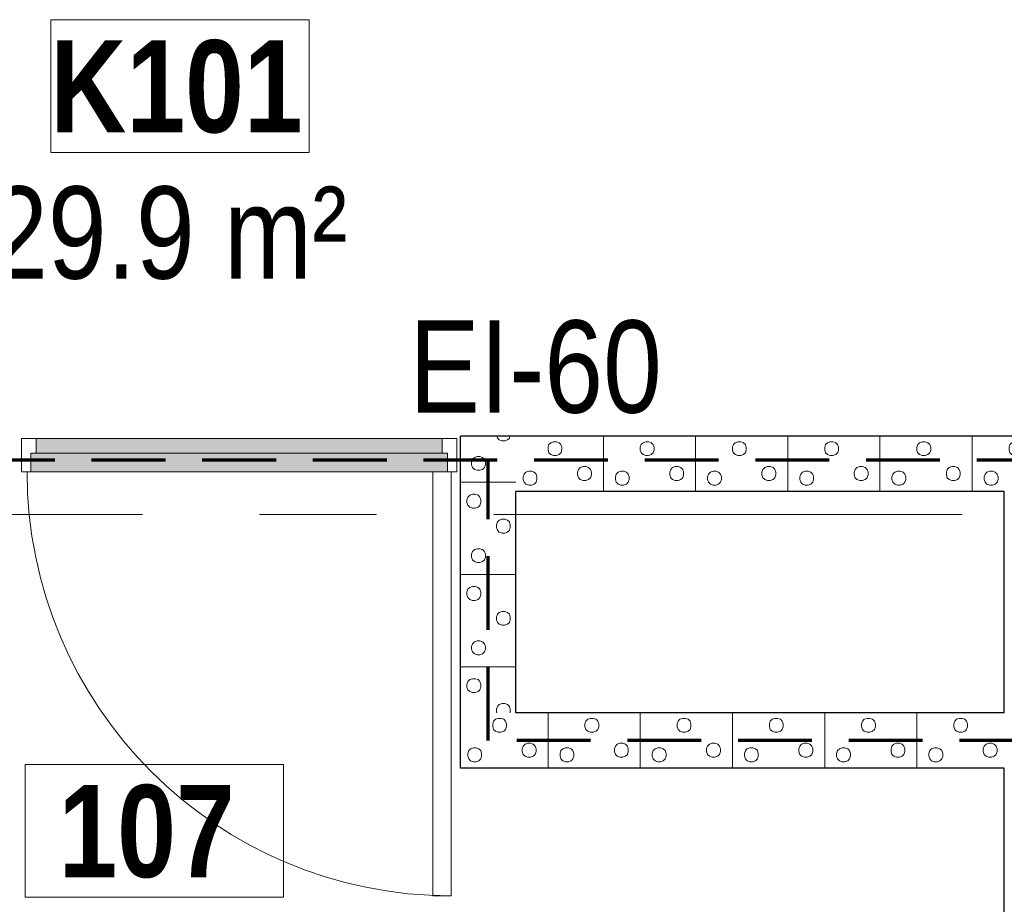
# Model space of a CAD drawing. Header units: millimetres. Extents: x -2180 to 91692, y -6418 to 21859.
# Tile 77 of 256: x 15192 to 17862, y 9343 to 11742. Entities that reach past the tile are written whole.
import ezdxf

# ---------------------------------------------------------------- set-up
doc = ezdxf.new("R2010")
doc.units = ezdxf.units.MM
doc.linetypes.add('EST_Dash_2_1_', pattern=[300, 200, -100])
doc.linetypes.add('Grid Line 1_2_', pattern=[2222.5, 1270, -317.5, 317.5, -317.5])
for name, color, linetype, lineweight in [('Cut Pattern-3', 7, 'Continuous', 9), ('Doors', 7, 'Continuous', 9), ('Doors-2', 7, 'Continuous', 18), ('Grids-1', 7, 'Grid Line 1_2_', 9), ('Plan Swing', 7, 'Continuous', 9), ('Room Tags', 7, 'Continuous', 9), ('Walls-1', 7, 'Continuous', 25)]:
    doc.layers.add(name, color=color, linetype=linetype, lineweight=lineweight)
for name, color, linetype, lineweight, true_color in [('Doors-1', 7, 'Continuous', 9, 0x7b918a), ('SMA_Tuletõkkesektsioon', 1, 'EST_Dash_2_1_', 70, 0xff0000), ('Text Notes-1', 1, 'Continuous', 9, 0xff0000)]:
    doc.layers.add(name, color=color, linetype=linetype, lineweight=lineweight, true_color=true_color)
doc.styles.add('Swis721 Cn BT', font='swissc.ttf', dxfattribs={"height": 250})
doc.styles.add('Swis721 Cn BT_B', font='swisscb.ttf', dxfattribs={"height": 250})
doc.styles.add('Swis721 Cn BT_I', font='swissci.ttf', dxfattribs={"height": 250})

# ---------------------------------------------------------------- blocks, each defined once
blk = doc.blocks.new('SMA_D01_ 1-poolne - SU-P-08 - 1200x2100 EI 1 korrus-2306190-1 Korruse  plaan')
at = {"layer": 'Doors-1'}
for points in [[(-550, 12), (550, 12), (550, 52), (-550, 52), (-550, 14.3)], [(550, -38), (565, -38), (565, 12), (-565, 12), (-565, -38), (525, -38)]]:
    blk.add_hatch(color=256, dxfattribs=at).paths.add_polyline_path(points, flags=0)
at = {"layer": 'Doors'}
for p, q in [((-550, 52), (550, 52)), ((550, 12), (-550, 12)), ((-565, -38), (525, -38))]:
    blk.add_line(p, q, dxfattribs=at)
at = {"layer": 'Doors-2'}
for p, q in [((-590, -38), (-590, 52)), ((-590, 52), (-550, 52)), ((-550, 52), (-550, 12)), ((550, 12), (550, 52)), ((550, 52), (590, 52)), ((590, 52), (590, -38)), ((-565, 12), (-565, -38)), ((-550, 12), (-565, 12)), ((565, 12), (550, 12)), ((565, -38), (565, 12)), ((-565, -38), (-590, -38)), ((525, -38), (575, -38)), ((525, -1188), (525, -38)), ((575, -38), (575, -1188)), ((590, -38), (575, -38)), ((575, -1188), (525, -1188))]:
    blk.add_line(p, q, dxfattribs=at)
at = {"layer": 'Plan Swing'}
blk.add_arc((575, -38), 1150, 180, 270, dxfattribs=at)
blk = doc.blocks.new('1_0 Room Tag - 2_5mm Nr - m²-411648-1 Korruse  plaan')
at = {"layer": 'Room Tags'}
for p, q in [((3.5, 3.78), (-3.5, 3.78)), ((-3.5, 3.78), (-3.5, 0.18)), ((3.5, 3.78), (3.5, 0.18)), ((3.5, 0.18), (-3.5, 0.18))]:
    blk.add_line(p, q, dxfattribs=at)

msp = doc.modelspace()

# ---------------------------------------------------------------- hatches: boundary and pattern name
at = {"layer": 'Cut Pattern-3'}
h = msp.add_hatch(dxfattribs=at)
h.set_pattern_fill('FP_8', color=256, angle=-135, style=0, pattern_type=2)
h.set_pattern_definition([(315, (16514.58, 10134.6), (250, -3e-12), [7.07, -346.48]), (225, (16519.58, 10107.1), (250, -3e-12), [7.07, -346.48]), (360, (16499.58, 10137.1), (3e-12, 250), [7.5, -242.5]), (341.565, (16507.08, 10137.11), (250, -0.0002), [7.906, -782.664]), (198.435, (16514.58, 10102.11), (250, 0.0002), [7.906, -782.664]), (180, (16507.08, 10099.6), (-3e-12, -250), [7.5, -242.5]), (161.565, (16499.576, 10099.61), (250, -0.0002), [7.906, -782.664]), (135, (16492.08, 10102.1), (250, -3e-12), [7.07, -346.48]), (71.565, (16484.576, 10122.106), (250.001, 1000), [7.906, -782.664]), (45, (16487.08, 10129.6), (250, -3e-12), [7.07, -346.48]), (18.435, (16492.08, 10134.61), (250, 0.0002), [7.906, -782.664]), (90, (16484.58, 10114.6), (-250, 3e-12), [7.5, -242.5]), (108.435, (16487.08, 10107.11), (-250.001, 1000), [7.906, -782.664]), (270, (16442.08, 10189.6), (250, -3e-12), [7.5, -242.5]), (360, (16419.58, 10204.6), (3e-12, 250), [7.5, -242.5]), (341.565, (16427.08, 10204.606), (250, -0.0002), [7.906, -782.664]), (315, (16434.58, 10202.1), (250, -3e-12), [7.07, -346.48]), (225, (16439.58, 10174.6), (250, -3e-12), [7.07, -346.48]), (198.435, (16434.58, 10169.61), (250, 0.0002), [7.906, -782.664]), (180, (16427.08, 10167.1), (-3e-12, -250), [7.5, -242.5]), (161.565, (16419.576, 10167.106), (250, -0.0002), [7.906, -782.664]), (135, (16412.08, 10169.6), (250, -3e-12), [7.07, -346.48]), (71.565, (16404.58, 10189.61), (250.001, 1000), [7.906, -782.664]), (45, (16407.08, 10197.1), (250, -3e-12), [7.07, -346.48]), (18.435, (16412.08, 10202.11), (250, 0.0002), [7.906, -782.664]), (90, (16404.58, 10182.1), (-250, 3e-12), [7.5, -242.5]), (108.435, (16407.08, 10174.61), (-250.001, 1000), [7.906, -782.664]), (288.435, (16439.58, 10197.11), (250, -499.999), [7.906, -782.664]), (251.565, (16442.08, 10182.11), (-250, -499.999), [7.906, -782.664]), (270, (16454.58, 10042.1), (250, -3e-12), [7.5, -242.5]), (360, (16432.08, 10057.1), (3e-12, 250), [7.5, -242.5]), (341.565, (16439.58, 10057.11), (250, -0.0002), [7.906, -782.664]), (315, (16447.08, 10054.6), (250, -3e-12), [7.07, -346.48]), (225, (16452.08, 10027.1), (250, -3e-12), [7.07, -346.48]), (198.435, (16447.076, 10022.106), (250, 0.0002), [7.906, -782.664]), (180, (16439.58, 10019.6), (-3e-12, -250), [7.5, -242.5]), (161.565, (16432.08, 10019.61), (250, -0.0002), [7.906, -782.664]), (135, (16424.58, 10022.1), (250, -3e-12), [7.07, -346.48]), (71.565, (16417.08, 10042.106), (250.001, 1000), [7.906, -782.664]), (45, (16419.58, 10049.6), (250, -3e-12), [7.07, -346.48]), (18.435, (16424.576, 10054.606), (250, 0.0002), [7.906, -782.664]), (90, (16417.08, 10034.6), (-250, 3e-12), [7.5, -242.5]), (108.435, (16419.576, 10027.106), (-250.001, 1000), [7.906, -782.664]), (288.435, (16452.076, 10049.606), (250.001, -500), [7.906, -782.664]), (251.565, (16454.576, 10034.61), (-250.001, -500), [7.906, -782.664]), (270, (16522.08, 10122.1), (250, -3e-12), [7.5, -242.5]), (288.435, (16519.576, 10129.606), (250.001, -500), [7.906, -782.664]), (251.565, (16522.08, 10114.606), (-250, -499.999), [7.906, -782.664]), (270, (16612.08, 10174.6), (250, -3e-12), [7.5, -242.5]), (360, (16589.58, 10189.6), (3e-12, 250), [7.5, -242.5]), (341.565, (16597.08, 10189.606), (250, -0.0002), [7.906, -782.664]), (315, (16604.58, 10187.1), (250, -3e-12), [7.07, -346.48]), (225, (16609.58, 10159.6), (250, -3e-12), [7.07, -346.48]), (198.435, (16604.58, 10154.606), (250, 0.0002), [7.906, -782.664]), (180, (16597.08, 10152.1), (-3e-12, -250), [7.5, -242.5]), (161.565, (16589.58, 10152.106), (250, -0.0002), [7.906, -782.664]), (135, (16582.08, 10154.6), (250, -3e-12), [7.07, -346.48]), (71.565, (16574.576, 10174.61), (250.001, 1000), [7.906, -782.664]), (45, (16577.08, 10182.1), (250, -3e-12), [7.07, -346.48]), (18.435, (16582.08, 10187.106), (250, 0.0002), [7.906, -782.664]), (90, (16574.58, 10167.1), (-250, 3e-12), [7.5, -242.5]), (108.435, (16577.08, 10159.606), (-250.001, 1000), [7.906, -782.664]), (288.435, (16609.58, 10182.106), (250, -499.999), [7.906, -782.664]), (251.565, (16612.076, 10167.106), (-250.001, -500), [7.906, -782.664]), (270, (16592.08, 10067.1), (250, -3e-12), [7.5, -242.5]), (360, (16569.58, 10082.1), (3e-12, 250), [7.5, -242.5]), (341.565, (16577.08, 10082.11), (250, -0.0002), [7.906, -782.664]), (315, (16584.58, 10079.6), (250, -3e-12), [7.07, -346.48]), (225, (16589.58, 10052.1), (250, -3e-12), [7.07, -346.48]), (198.435, (16584.576, 10047.11), (250, 0.0002), [7.906, -782.664]), (180, (16577.08, 10044.6), (-3e-12, -250), [7.5, -242.5]), (161.565, (16569.58, 10044.606), (250, -0.0002), [7.906, -782.664]), (135, (16562.08, 10047.1), (250, -3e-12), [7.07, -346.48]), (71.565, (16554.58, 10067.11), (250.001, 1000), [7.906, -782.664]), (45, (16557.08, 10074.6), (250, -3e-12), [7.07, -346.48]), (18.435, (16562.08, 10079.606), (250, 0.0002), [7.906, -782.664]), (90, (16554.58, 10059.6), (-250, 3e-12), [7.5, -242.5]), (108.435, (16557.076, 10052.11), (-250.001, 1000), [7.906, -782.664]), (288.435, (16589.576, 10074.61), (250, -499.999), [7.906, -782.664]), (251.565, (16592.08, 10059.606), (-250, -499.999), [7.906, -782.664]), (360, (16387.08, 10237.1), (3e-12, 250), [])])
h.paths.add_polyline_path([(16537.1, 10568.4), (16537.1, 10612.1), (16387.1, 10612.1), (16387.1, 10568.4)], flags=0)
h = msp.add_hatch(dxfattribs=at)
h.set_pattern_fill('FP_13', color=256, angle=-135, style=0, pattern_type=2)
h.set_pattern_definition([(45, (17376.9, 10589.6), (-1e-12, 250), [7.07, -346.48]), (315, (17404.4, 10594.6), (-1e-12, 250), [7.07, -346.48]), (90, (17374.4, 10574.6), (-250, -1e-12), [7.5, -242.5]), (71.565, (17374.394, 10582.11), (0.0002, 250), [7.906, -782.664]), (288.435, (17409.395, 10589.606), (-0.0002, 250), [7.906, -782.664]), (270, (17411.9, 10582.1), (250, 1e-12), [7.5, -242.5]), (251.565, (17411.894, 10574.606), (0.0002, 250), [7.906, -782.664]), (225, (17409.4, 10567.1), (-1e-12, 250), [7.07, -346.48]), (161.565, (17389.395, 10559.606), (-999.9996, 250.001), [7.906, -782.664]), (135, (17381.9, 10562.1), (-1e-12, 250), [7.07, -346.48]), (108.435, (17376.895, 10567.106), (-0.0002, 250), [7.906, -782.664]), (180, (17396.9, 10559.6), (1e-12, -250), [7.5, -242.5]), (198.435, (17404.394, 10562.11), (-999.9996, -250.001), [7.906, -782.664]), (3e-13, (17321.9, 10517.1), (-1e-12, 250), [7.5, -242.5]), (90, (17306.9, 10494.6), (-250, -1e-12), [7.5, -242.5]), (71.565, (17306.895, 10502.11), (0.0002, 250), [7.906, -782.664]), (45, (17309.4, 10509.6), (-1e-12, 250), [7.07, -346.48]), (315, (17336.9, 10514.6), (-1e-12, 250), [7.07, -346.48]), (288.435, (17341.894, 10509.61), (-0.0002, 250), [7.906, -782.664]), (270, (17344.4, 10502.1), (250, 1e-12), [7.5, -242.5]), (251.565, (17344.395, 10494.606), (0.0002, 250), [7.906, -782.664]), (225, (17341.9, 10487.1), (-1e-12, 250), [7.07, -346.48]), (161.565, (17321.894, 10479.61), (-999.9996, 250.001), [7.906, -782.664]), (135, (17314.4, 10482.1), (-1e-12, 250), [7.07, -346.48]), (108.435, (17309.394, 10487.11), (-0.0002, 250), [7.906, -782.664]), (180, (17329.4, 10479.6), (1e-12, -250), [7.5, -242.5]), (198.435, (17336.894, 10482.11), (-999.9996, -250.001), [7.906, -782.664]), (18.435, (17314.394, 10514.61), (499.999, 250), [7.906, -782.664]), (341.565, (17329.394, 10517.106), (500, -250.001), [7.906, -782.664]), (3e-13, (17469.4, 10529.6), (-1e-12, 250), [7.5, -242.5]), (90, (17454.4, 10507.1), (-250, -1e-12), [7.5, -242.5]), (71.565, (17454.394, 10514.61), (0.0002, 250), [7.906, -782.664]), (45, (17456.9, 10522.1), (-1e-12, 250), [7.07, -346.48]), (315, (17484.4, 10527.1), (-1e-12, 250), [7.07, -346.48]), (288.435, (17489.395, 10522.106), (-0.0002, 250), [7.906, -782.664]), (270, (17491.9, 10514.6), (250, 1e-12), [7.5, -242.5]), (251.565, (17491.894, 10507.11), (0.0002, 250), [7.906, -782.664]), (225, (17489.4, 10499.6), (-1e-12, 250), [7.07, -346.48]), (161.565, (17469.395, 10492.11), (-999.9996, 250.001), [7.906, -782.664]), (135, (17461.9, 10494.6), (-1e-12, 250), [7.07, -346.48]), (108.435, (17456.895, 10499.606), (-0.0002, 250), [7.906, -782.664]), (180, (17476.9, 10492.1), (1e-12, -250), [7.5, -242.5]), (198.435, (17484.395, 10494.606), (-999.9996, -250.001), [7.906, -782.664]), (18.435, (17461.894, 10527.106), (499.999, 250), [7.906, -782.664]), (341.565, (17476.894, 10529.606), (499.999, -250), [7.906, -782.664]), (3e-13, (17389.4, 10597.1), (-1e-12, 250), [7.5, -242.5]), (18.435, (17381.895, 10594.606), (499.999, 250), [7.906, -782.664]), (341.565, (17396.894, 10597.11), (500, -250.0006), [7.906, -782.664]), (3e-13, (17336.9, 10687.1), (-1e-12, 250), [7.5, -242.5]), (90, (17321.9, 10664.6), (-250, -1e-12), [7.5, -242.5]), (71.565, (17321.894, 10672.11), (0.0002, 250), [7.906, -782.664]), (45, (17324.4, 10679.6), (-1e-12, 250), [7.07, -346.48]), (315, (17351.9, 10684.6), (-1e-12, 250), [7.07, -346.48]), (288.435, (17356.895, 10679.61), (-0.0002, 250), [7.906, -782.664]), (270, (17359.4, 10672.1), (250, 1e-12), [7.5, -242.5]), (251.565, (17359.394, 10664.61), (0.0002, 250), [7.906, -782.664]), (225, (17356.9, 10657.1), (-1e-12, 250), [7.07, -346.48]), (161.565, (17336.894, 10649.606), (-999.9996, 250.001), [7.906, -782.664]), (135, (17329.4, 10652.1), (-1e-12, 250), [7.07, -346.48]), (108.435, (17324.395, 10657.11), (-0.0002, 250), [7.906, -782.664]), (180, (17344.4, 10649.6), (1e-12, -250), [7.5, -242.5]), (198.435, (17351.895, 10652.11), (-999.9996, -250.001), [7.906, -782.664]), (18.435, (17329.395, 10684.61), (499.999, 250), [7.906, -782.664]), (341.565, (17344.395, 10687.106), (499.999, -250), [7.906, -782.664]), (3e-13, (17444.4, 10667.1), (-1e-12, 250), [7.5, -242.5]), (90, (17429.4, 10644.6), (-250, -1e-12), [7.5, -242.5]), (71.565, (17429.394, 10652.105), (0.0002, 250), [7.906, -782.664]), (45, (17431.9, 10659.6), (-1e-12, 250), [7.07, -346.48]), (315, (17459.4, 10664.6), (-1e-12, 250), [7.07, -346.48]), (288.435, (17464.395, 10659.61), (-0.0002, 250), [7.906, -782.664]), (270, (17466.9, 10652.1), (250, 1e-12), [7.5, -242.5]), (251.565, (17466.894, 10644.61), (0.0002, 250), [7.906, -782.664]), (225, (17464.4, 10637.1), (-1e-12, 250), [7.07, -346.48]), (161.565, (17444.394, 10629.606), (-999.9996, 250.001), [7.906, -782.664]), (135, (17436.9, 10632.1), (-1e-12, 250), [7.07, -346.48]), (108.435, (17431.895, 10637.11), (-0.0002, 250), [7.906, -782.664]), (180, (17451.9, 10629.6), (1e-12, -250), [7.5, -242.5]), (198.435, (17459.395, 10632.11), (-999.9996, -250.001), [7.906, -782.664]), (18.435, (17436.895, 10664.61), (500, 250.0006), [7.906, -782.664]), (341.565, (17451.895, 10667.106), (500, -250.0006), [7.906, -782.664]), (90, (17274.4, 10462.1), (-250, -1e-12), [])])
h.paths.add_polyline_path([(16897.6, 10568.4), (18011.7, 10568.4), (18011.7, 10612.1), (16537.1, 10612.1), (16537.1, 10568.4)], flags=0)
h = msp.add_hatch(dxfattribs=at)
h.set_pattern_fill('FP_7', color=256, angle=-135, style=0, pattern_type=2)
h.set_pattern_definition([(315, (16514.58, 10134.6), (250, 3e-14), [7.07, -346.48]), (225, (16519.58, 10107.1), (250, 3e-14), [7.07, -346.48]), (0, (16499.58, 10137.1), (0, 250), [7.5, -242.5]), (341.565, (16507.08, 10137.11), (250, -0.0002), [7.906, -782.664]), (198.435, (16514.58, 10102.11), (250, 0.0002), [7.906, -782.664]), (180, (16507.08, 10099.6), (-4e-14, -250), [7.5, -242.5]), (161.565, (16499.576, 10099.61), (250, -0.0002), [7.906, -782.664]), (135, (16492.08, 10102.1), (250, -3e-14), [7.07, -346.48]), (71.565, (16484.576, 10122.106), (250.001, 1000), [7.906, -782.664]), (45, (16487.08, 10129.6), (250, -3e-14), [7.07, -346.48]), (18.435, (16492.08, 10134.61), (250, 0.0002), [7.906, -782.664]), (90, (16484.58, 10114.6), (-250, 1e-14), [7.5, -242.5]), (108.435, (16487.08, 10107.11), (-250.001, 1000), [7.906, -782.664]), (270, (16442.08, 10189.6), (250, 1e-14), [7.5, -242.5]), (0, (16419.58, 10204.6), (0, 250), [7.5, -242.5]), (341.565, (16427.08, 10204.606), (250, -0.0002), [7.906, -782.664]), (315, (16434.58, 10202.1), (250, 3e-14), [7.07, -346.48]), (225, (16439.58, 10174.6), (250, 3e-14), [7.07, -346.48]), (198.435, (16434.58, 10169.61), (250, 0.0002), [7.906, -782.664]), (180, (16427.08, 10167.1), (-4e-14, -250), [7.5, -242.5]), (161.565, (16419.576, 10167.106), (250, -0.0002), [7.906, -782.664]), (135, (16412.08, 10169.6), (250, -3e-14), [7.07, -346.48]), (71.565, (16404.58, 10189.61), (250, 1000), [7.906, -782.664]), (45, (16407.08, 10197.1), (250, -3e-14), [7.07, -346.48]), (18.435, (16412.08, 10202.11), (250, 0.0002), [7.906, -782.664]), (90, (16404.58, 10182.1), (-250, 1e-14), [7.5, -242.5]), (108.435, (16407.08, 10174.61), (-250.001, 1000), [7.906, -782.664]), (288.435, (16439.58, 10197.11), (250, -500), [7.906, -782.664]), (251.565, (16442.08, 10182.11), (-250, -499.999), [7.906, -782.664]), (270, (16454.58, 10042.1), (250, 1e-14), [7.5, -242.5]), (0, (16432.08, 10057.1), (0, 250), [7.5, -242.5]), (341.565, (16439.58, 10057.11), (250, -0.0002), [7.906, -782.664]), (315, (16447.08, 10054.6), (250, 3e-14), [7.07, -346.48]), (225, (16452.08, 10027.1), (250, 3e-14), [7.07, -346.48]), (198.435, (16447.076, 10022.106), (250, 0.0002), [7.906, -782.664]), (180, (16439.58, 10019.6), (-4e-14, -250), [7.5, -242.5]), (161.565, (16432.08, 10019.61), (250, -0.0002), [7.906, -782.664]), (135, (16424.58, 10022.1), (250, -3e-14), [7.07, -346.48]), (71.565, (16417.08, 10042.106), (250.001, 1000), [7.906, -782.664]), (45, (16419.58, 10049.6), (250, -3e-14), [7.07, -346.48]), (18.435, (16424.576, 10054.606), (250, 0.0002), [7.906, -782.664]), (90, (16417.08, 10034.6), (-250, 1e-14), [7.5, -242.5]), (108.435, (16419.576, 10027.106), (-250.001, 1000), [7.906, -782.664]), (288.435, (16452.076, 10049.606), (250, -499.999), [7.906, -782.664]), (251.565, (16454.576, 10034.61), (-250, -499.999), [7.906, -782.664]), (270, (16522.08, 10122.1), (250, 1e-14), [7.5, -242.5]), (288.435, (16519.576, 10129.606), (250, -499.999), [7.906, -782.664]), (251.565, (16522.08, 10114.606), (-250, -499.999), [7.906, -782.664]), (270, (16612.08, 10174.6), (250, 1e-14), [7.5, -242.5]), (0, (16589.58, 10189.6), (0, 250), [7.5, -242.5]), (341.565, (16597.08, 10189.606), (250, -0.0002), [7.906, -782.664]), (315, (16604.58, 10187.1), (250, 3e-14), [7.07, -346.48]), (225, (16609.58, 10159.6), (250, 3e-14), [7.07, -346.48]), (198.435, (16604.58, 10154.606), (250, 0.0002), [7.906, -782.664]), (180, (16597.08, 10152.1), (-4e-14, -250), [7.5, -242.5]), (161.565, (16589.58, 10152.106), (250, -0.0002), [7.906, -782.664]), (135, (16582.08, 10154.6), (250, -3e-14), [7.07, -346.48]), (71.565, (16574.576, 10174.61), (250.001, 1000), [7.906, -782.664]), (45, (16577.08, 10182.1), (250, -3e-14), [7.07, -346.48]), (18.435, (16582.08, 10187.106), (250, 0.0002), [7.906, -782.664]), (90, (16574.58, 10167.1), (-250, 1e-14), [7.5, -242.5]), (108.435, (16577.08, 10159.606), (-250.001, 1000), [7.906, -782.664]), (288.435, (16609.58, 10182.106), (250, -499.999), [7.906, -782.664]), (251.565, (16612.076, 10167.106), (-250, -499.999), [7.906, -782.664]), (270, (16592.08, 10067.1), (250, 1e-14), [7.5, -242.5]), (0, (16569.58, 10082.1), (0, 250), [7.5, -242.5]), (341.565, (16577.08, 10082.11), (250, -0.0002), [7.906, -782.664]), (315, (16584.58, 10079.6), (250, 3e-14), [7.07, -346.48]), (225, (16589.58, 10052.1), (250, 3e-14), [7.07, -346.48]), (198.435, (16584.576, 10047.11), (250, 0.0002), [7.906, -782.664]), (180, (16577.08, 10044.6), (-4e-14, -250), [7.5, -242.5]), (161.565, (16569.58, 10044.606), (250, -0.0002), [7.906, -782.664]), (135, (16562.08, 10047.1), (250, -3e-14), [7.07, -346.48]), (71.565, (16554.58, 10067.11), (250.001, 1000), [7.906, -782.664]), (45, (16557.08, 10074.6), (250, -3e-14), [7.07, -346.48]), (18.435, (16562.08, 10079.606), (250, 0.0002), [7.906, -782.664]), (90, (16554.58, 10059.6), (-250, 1e-14), [7.5, -242.5]), (108.435, (16557.076, 10052.11), (-250.001, 1000), [7.906, -782.664]), (288.435, (16589.576, 10074.61), (250, -499.999), [7.906, -782.664]), (251.565, (16592.08, 10059.606), (-250, -499.999), [7.906, -782.664]), (0, (16387.08, 10237.1), (0, 250), [])])
h.paths.add_polyline_path([(16387.1, 10424.4), (16537.1, 10424.4), (16537.1, 10568.4), (16387.1, 10568.4), (16387.1, 10462.1)], flags=0)
h = msp.add_hatch(dxfattribs=at)
h.set_pattern_fill('FP_12', color=256, angle=-135, style=0, pattern_type=2)
h.set_pattern_definition([(45, (17376.9, 10589.6), (3e-14, 250), [7.07, -346.48]), (315, (17404.4, 10594.6), (-3e-14, 250), [7.07, -346.48]), (90, (17374.4, 10574.6), (-250, 1e-14), [7.5, -242.5]), (71.565, (17374.394, 10582.11), (0.0002, 250), [7.906, -782.664]), (288.435, (17409.395, 10589.606), (-0.0002, 250), [7.906, -782.664]), (270, (17411.9, 10582.1), (250, 1e-14), [7.5, -242.5]), (251.565, (17411.894, 10574.606), (0.0002, 250), [7.906, -782.664]), (225, (17409.4, 10567.1), (-3e-14, 250), [7.07, -346.48]), (161.565, (17389.395, 10559.606), (-999.9996, 250.001), [7.906, -782.664]), (135, (17381.9, 10562.1), (3e-14, 250), [7.07, -346.48]), (108.435, (17376.895, 10567.106), (-0.0002, 250), [7.906, -782.664]), (180, (17396.9, 10559.6), (-4e-14, -250), [7.5, -242.5]), (198.435, (17404.394, 10562.11), (-999.9996, -250.001), [7.906, -782.664]), (0, (17321.9, 10517.1), (0, 250), [7.5, -242.5]), (90, (17306.9, 10494.6), (-250, 1e-14), [7.5, -242.5]), (71.565, (17306.895, 10502.11), (0.0002, 250), [7.906, -782.664]), (45, (17309.4, 10509.6), (3e-14, 250), [7.07, -346.48]), (315, (17336.9, 10514.6), (-3e-14, 250), [7.07, -346.48]), (288.435, (17341.894, 10509.61), (-0.0002, 250), [7.906, -782.664]), (270, (17344.4, 10502.1), (250, 1e-14), [7.5, -242.5]), (251.565, (17344.395, 10494.606), (0.0002, 250), [7.906, -782.664]), (225, (17341.9, 10487.1), (-3e-14, 250), [7.07, -346.48]), (161.565, (17321.894, 10479.61), (-999.9996, 250.001), [7.906, -782.664]), (135, (17314.4, 10482.1), (3e-14, 250), [7.07, -346.48]), (108.435, (17309.394, 10487.11), (-0.0002, 250), [7.906, -782.664]), (180, (17329.4, 10479.6), (-4e-14, -250), [7.5, -242.5]), (198.435, (17336.894, 10482.11), (-999.9996, -250.001), [7.906, -782.664]), (18.435, (17314.394, 10514.61), (499.999, 250), [7.906, -782.664]), (341.565, (17329.394, 10517.106), (499.999, -250), [7.906, -782.664]), (0, (17469.4, 10529.6), (0, 250), [7.5, -242.5]), (90, (17454.4, 10507.1), (-250, 1e-14), [7.5, -242.5]), (71.565, (17454.394, 10514.61), (0.0002, 250), [7.906, -782.664]), (45, (17456.9, 10522.1), (3e-14, 250), [7.07, -346.48]), (315, (17484.4, 10527.1), (-3e-14, 250), [7.07, -346.48]), (288.435, (17489.395, 10522.106), (-0.0002, 250), [7.906, -782.664]), (270, (17491.9, 10514.6), (250, 1e-14), [7.5, -242.5]), (251.565, (17491.894, 10507.11), (0.0002, 250), [7.906, -782.664]), (225, (17489.4, 10499.6), (-3e-14, 250), [7.07, -346.48]), (161.565, (17469.395, 10492.11), (-999.9996, 250.001), [7.906, -782.664]), (135, (17461.9, 10494.6), (3e-14, 250), [7.07, -346.48]), (108.435, (17456.895, 10499.606), (-0.0002, 250), [7.906, -782.664]), (180, (17476.9, 10492.1), (-4e-14, -250), [7.5, -242.5]), (198.435, (17484.395, 10494.606), (-999.9996, -250.001), [7.906, -782.664]), (18.435, (17461.894, 10527.106), (499.999, 250), [7.906, -782.664]), (341.565, (17476.894, 10529.606), (499.999, -250), [7.906, -782.664]), (0, (17389.4, 10597.1), (0, 250), [7.5, -242.5]), (18.435, (17381.895, 10594.606), (499.999, 250), [7.906, -782.664]), (341.565, (17396.894, 10597.11), (499.999, -250), [7.906, -782.664]), (0, (17336.9, 10687.1), (0, 250), [7.5, -242.5]), (90, (17321.9, 10664.6), (-250, 1e-14), [7.5, -242.5]), (71.565, (17321.894, 10672.11), (0.0002, 250), [7.906, -782.664]), (45, (17324.4, 10679.6), (3e-14, 250), [7.07, -346.48]), (315, (17351.9, 10684.6), (-3e-14, 250), [7.07, -346.48]), (288.435, (17356.895, 10679.61), (-0.0002, 250), [7.906, -782.664]), (270, (17359.4, 10672.1), (250, 1e-14), [7.5, -242.5]), (251.565, (17359.394, 10664.61), (0.0002, 250), [7.906, -782.664]), (225, (17356.9, 10657.1), (-3e-14, 250), [7.07, -346.48]), (161.565, (17336.894, 10649.606), (-999.9996, 250.001), [7.906, -782.664]), (135, (17329.4, 10652.1), (3e-14, 250), [7.07, -346.48]), (108.435, (17324.395, 10657.11), (-0.0002, 250), [7.906, -782.664]), (180, (17344.4, 10649.6), (-4e-14, -250), [7.5, -242.5]), (198.435, (17351.895, 10652.11), (-999.9996, -250.001), [7.906, -782.664]), (18.435, (17329.395, 10684.61), (499.999, 250), [7.906, -782.664]), (341.565, (17344.395, 10687.106), (499.999, -250), [7.906, -782.664]), (0, (17444.4, 10667.1), (0, 250), [7.5, -242.5]), (90, (17429.4, 10644.6), (-250, 1e-14), [7.5, -242.5]), (71.565, (17429.394, 10652.105), (0.0002, 250), [7.906, -782.664]), (45, (17431.9, 10659.6), (3e-14, 250), [7.07, -346.48]), (315, (17459.4, 10664.6), (-3e-14, 250), [7.07, -346.48]), (288.435, (17464.395, 10659.61), (-0.0002, 250), [7.906, -782.664]), (270, (17466.9, 10652.1), (250, 1e-14), [7.5, -242.5]), (251.565, (17466.894, 10644.61), (0.0002, 250), [7.906, -782.664]), (225, (17464.4, 10637.1), (-3e-14, 250), [7.07, -346.48]), (161.565, (17444.394, 10629.606), (-999.9996, 250.001), [7.906, -782.664]), (135, (17436.9, 10632.1), (3e-14, 250), [7.07, -346.48]), (108.435, (17431.895, 10637.11), (-0.0002, 250), [7.906, -782.664]), (180, (17451.9, 10629.6), (-4e-14, -250), [7.5, -242.5]), (198.435, (17459.395, 10632.11), (-999.9996, -250.001), [7.906, -782.664]), (18.435, (17436.895, 10664.61), (499.999, 250), [7.906, -782.664]), (341.565, (17451.895, 10667.106), (499.999, -250), [7.906, -782.664]), (90, (17274.4, 10462.1), (-250, 1e-14), [])])
h.paths.add_polyline_path([(18011.7, 10462.1), (18011.7, 10568.4), (16537.1, 10568.4), (16537.1, 10462.1), (17861.7, 10462.1)], flags=0)
h = msp.add_hatch(dxfattribs=at)
h.set_pattern_fill('FP_9', color=256, angle=-135, style=0, pattern_type=2)
h.set_pattern_definition([(315, (16514.58, 10134.6), (250, -1e-12), [7.07, -346.48]), (225, (16519.58, 10107.1), (250, -1e-12), [7.07, -346.48]), (360, (16499.58, 10137.1), (1e-12, 250), [7.5, -242.5]), (341.565, (16507.08, 10137.11), (250, -0.0002), [7.906, -782.664]), (198.435, (16514.58, 10102.11), (250, 0.0002), [7.906, -782.664]), (180, (16507.08, 10099.6), (-1e-12, -250), [7.5, -242.5]), (161.565, (16499.576, 10099.61), (250, -0.0002), [7.906, -782.664]), (135, (16492.08, 10102.1), (250, -1e-12), [7.07, -346.48]), (71.565, (16484.576, 10122.106), (250, 1000), [7.906, -782.664]), (45, (16487.08, 10129.6), (250, -1e-12), [7.07, -346.48]), (18.435, (16492.08, 10134.61), (250, 0.0002), [7.906, -782.664]), (90, (16484.58, 10114.6), (-250, 1e-12), [7.5, -242.5]), (108.435, (16487.08, 10107.11), (-250, 1000), [7.906, -782.664]), (270, (16442.08, 10189.6), (250, -1e-12), [7.5, -242.5]), (360, (16419.58, 10204.6), (1e-12, 250), [7.5, -242.5]), (341.565, (16427.08, 10204.606), (250, -0.0002), [7.906, -782.664]), (315, (16434.58, 10202.1), (250, -1e-12), [7.07, -346.48]), (225, (16439.58, 10174.6), (250, -1e-12), [7.07, -346.48]), (198.435, (16434.58, 10169.61), (250, 0.0002), [7.906, -782.664]), (180, (16427.08, 10167.1), (-1e-12, -250), [7.5, -242.5]), (161.565, (16419.576, 10167.106), (250, -0.0002), [7.906, -782.664]), (135, (16412.08, 10169.6), (250, -1e-12), [7.07, -346.48]), (71.565, (16404.58, 10189.61), (250, 1000), [7.906, -782.664]), (45, (16407.08, 10197.1), (250, -1e-12), [7.07, -346.48]), (18.435, (16412.08, 10202.11), (250, 0.0002), [7.906, -782.664]), (90, (16404.58, 10182.1), (-250, 1e-12), [7.5, -242.5]), (108.435, (16407.08, 10174.61), (-250, 1000), [7.906, -782.664]), (288.435, (16439.58, 10197.11), (250, -500), [7.906, -782.664]), (251.565, (16442.08, 10182.11), (-250, -500), [7.906, -782.664]), (270, (16454.58, 10042.1), (250, -1e-12), [7.5, -242.5]), (360, (16432.08, 10057.1), (1e-12, 250), [7.5, -242.5]), (341.565, (16439.58, 10057.11), (250, -0.0002), [7.906, -782.664]), (315, (16447.08, 10054.6), (250, -1e-12), [7.07, -346.48]), (225, (16452.08, 10027.1), (250, -1e-12), [7.07, -346.48]), (198.435, (16447.076, 10022.106), (250, 0.0002), [7.906, -782.664]), (180, (16439.58, 10019.6), (-1e-12, -250), [7.5, -242.5]), (161.565, (16432.08, 10019.61), (250, -0.0002), [7.906, -782.664]), (135, (16424.58, 10022.1), (250, -1e-12), [7.07, -346.48]), (71.565, (16417.08, 10042.106), (250, 1000), [7.906, -782.664]), (45, (16419.58, 10049.6), (250, -1e-12), [7.07, -346.48]), (18.435, (16424.576, 10054.606), (250, 0.0002), [7.906, -782.664]), (90, (16417.08, 10034.6), (-250, 1e-12), [7.5, -242.5]), (108.435, (16419.576, 10027.106), (-250.001, 1000), [7.906, -782.664]), (288.435, (16452.076, 10049.606), (250, -500), [7.906, -782.664]), (251.565, (16454.576, 10034.61), (-250, -500), [7.906, -782.664]), (270, (16522.08, 10122.1), (250, -1e-12), [7.5, -242.5]), (288.435, (16519.576, 10129.606), (250, -500), [7.906, -782.664]), (251.565, (16522.08, 10114.606), (-250, -500), [7.906, -782.664]), (270, (16612.08, 10174.6), (250, -1e-12), [7.5, -242.5]), (360, (16589.58, 10189.6), (1e-12, 250), [7.5, -242.5]), (341.565, (16597.08, 10189.606), (250, -0.0002), [7.906, -782.664]), (315, (16604.58, 10187.1), (250, -1e-12), [7.07, -346.48]), (225, (16609.58, 10159.6), (250, -1e-12), [7.07, -346.48]), (198.435, (16604.58, 10154.606), (250, 0.0002), [7.906, -782.664]), (180, (16597.08, 10152.1), (-1e-12, -250), [7.5, -242.5]), (161.565, (16589.58, 10152.106), (250, -0.0002), [7.906, -782.664]), (135, (16582.08, 10154.6), (250, -1e-12), [7.07, -346.48]), (71.565, (16574.576, 10174.61), (250, 1000), [7.906, -782.664]), (45, (16577.08, 10182.1), (250, -1e-12), [7.07, -346.48]), (18.435, (16582.08, 10187.106), (250, 0.0002), [7.906, -782.664]), (90, (16574.58, 10167.1), (-250, 1e-12), [7.5, -242.5]), (108.435, (16577.08, 10159.606), (-250, 1000), [7.906, -782.664]), (288.435, (16609.58, 10182.106), (250, -499.999), [7.906, -782.664]), (251.565, (16612.076, 10167.106), (-250, -500), [7.906, -782.664]), (270, (16592.08, 10067.1), (250, -1e-12), [7.5, -242.5]), (360, (16569.58, 10082.1), (1e-12, 250), [7.5, -242.5]), (341.565, (16577.08, 10082.11), (250, -0.0002), [7.906, -782.664]), (315, (16584.58, 10079.6), (250, -1e-12), [7.07, -346.48]), (225, (16589.58, 10052.1), (250, -1e-12), [7.07, -346.48]), (198.435, (16584.576, 10047.11), (250, 0.0002), [7.906, -782.664]), (180, (16577.08, 10044.6), (-1e-12, -250), [7.5, -242.5]), (161.565, (16569.58, 10044.606), (250, -0.0002), [7.906, -782.664]), (135, (16562.08, 10047.1), (250, -1e-12), [7.07, -346.48]), (71.565, (16554.58, 10067.11), (250, 1000), [7.906, -782.664]), (45, (16557.08, 10074.6), (250, -1e-12), [7.07, -346.48]), (18.435, (16562.08, 10079.606), (250, 0.0002), [7.906, -782.664]), (90, (16554.58, 10059.6), (-250, 1e-12), [7.5, -242.5]), (108.435, (16557.076, 10052.11), (-250, 1000), [7.906, -782.664]), (288.435, (16589.576, 10074.61), (250, -499.999), [7.906, -782.664]), (251.565, (16592.08, 10059.606), (-250, -499.999), [7.906, -782.664]), (360, (16387.08, 10237.1), (1e-12, 250), [])])
h.paths.add_polyline_path([(16537.1, 9862.1), (16537.1, 10424.4), (16387.1, 10424.4), (16387.1, 9862.1)], flags=0)
h = msp.add_hatch(dxfattribs=at)
h.set_pattern_fill('FP_6', color=256, angle=-135, style=0, pattern_type=2)
h.set_pattern_definition([(45, (17226.9, 9839.6), (-1e-12, 250), [7.07, -346.48]), (315, (17254.4, 9844.6), (-1e-12, 250), [7.07, -346.48]), (90, (17224.4, 9824.6), (-250, -1e-12), [7.5, -242.5]), (71.565, (17224.394, 9832.11), (0.0002, 250), [7.906, -782.664]), (288.435, (17259.395, 9839.606), (-0.0002, 250), [7.906, -782.664]), (270, (17261.9, 9832.1), (250, 1e-12), [7.5, -242.5]), (251.565, (17261.894, 9824.606), (0.0002, 250), [7.906, -782.664]), (225, (17259.4, 9817.1), (-1e-12, 250), [7.07, -346.48]), (161.565, (17239.395, 9809.61), (-999.9996, 250.001), [7.906, -782.664]), (135, (17231.9, 9812.1), (-1e-12, 250), [7.07, -346.48]), (108.435, (17226.895, 9817.106), (-0.0002, 250), [7.906, -782.664]), (180, (17246.9, 9809.6), (1e-12, -250), [7.5, -242.5]), (198.435, (17254.395, 9812.106), (-999.9996, -250.001), [7.906, -782.664]), (2e-13, (17171.9, 9767.1), (-1e-12, 250), [7.5, -242.5]), (90, (17156.9, 9744.6), (-250, -1e-12), [7.5, -242.5]), (71.565, (17156.895, 9752.11), (0.0002, 250), [7.906, -782.664]), (45, (17159.4, 9759.6), (-1e-12, 250), [7.07, -346.48]), (315, (17186.9, 9764.6), (-1e-12, 250), [7.07, -346.48]), (288.435, (17191.894, 9759.61), (-0.0002, 250), [7.906, -782.664]), (270, (17194.4, 9752.1), (250, 1e-12), [7.5, -242.5]), (251.565, (17194.395, 9744.606), (0.0002, 250), [7.906, -782.664]), (225, (17191.9, 9737.1), (-1e-12, 250), [7.07, -346.48]), (161.565, (17171.894, 9729.605), (-999.9996, 250.001), [7.906, -782.664]), (135, (17164.4, 9732.1), (-1e-12, 250), [7.07, -346.48]), (108.435, (17159.394, 9737.11), (-0.0002, 250), [7.906, -782.664]), (180, (17179.4, 9729.6), (1e-12, -250), [7.5, -242.5]), (198.435, (17186.894, 9732.11), (-999.9996, -250.001), [7.906, -782.664]), (18.435, (17164.395, 9764.606), (500, 250.001), [7.906, -782.664]), (341.565, (17179.394, 9767.11), (499.999, -250), [7.906, -782.664]), (2e-13, (17319.4, 9779.6), (-1e-12, 250), [7.5, -242.5]), (90, (17304.4, 9757.1), (-250, -1e-12), [7.5, -242.5]), (71.565, (17304.394, 9764.61), (0.0002, 250), [7.906, -782.664]), (45, (17306.9, 9772.1), (-1e-12, 250), [7.07, -346.48]), (315, (17334.4, 9777.1), (-1e-12, 250), [7.07, -346.48]), (288.435, (17339.395, 9772.11), (-0.0002, 250), [7.906, -782.664]), (270, (17341.9, 9764.6), (250, 1e-12), [7.5, -242.5]), (251.565, (17341.894, 9757.11), (0.0002, 250), [7.906, -782.664]), (225, (17339.4, 9749.6), (-1e-12, 250), [7.07, -346.48]), (161.565, (17319.395, 9742.11), (-999.9996, 250.001), [7.906, -782.664]), (135, (17311.9, 9744.6), (-1e-12, 250), [7.07, -346.48]), (108.435, (17306.895, 9749.606), (-0.0002, 250), [7.906, -782.664]), (180, (17326.9, 9742.1), (1e-12, -250), [7.5, -242.5]), (198.435, (17334.395, 9744.606), (-999.9996, -250.001), [7.906, -782.664]), (18.435, (17311.895, 9777.11), (500, 250.0006), [7.906, -782.664]), (341.565, (17326.894, 9779.606), (499.999, -250), [7.906, -782.664]), (2e-13, (17239.4, 9847.1), (-1e-12, 250), [7.5, -242.5]), (18.435, (17231.895, 9844.606), (499.999, 250), [7.906, -782.664]), (341.565, (17246.895, 9847.11), (500, -250.0006), [7.906, -782.664]), (2e-13, (17186.9, 9937.1), (-1e-12, 250), [7.5, -242.5]), (90, (17171.9, 9914.6), (-250, -1e-12), [7.5, -242.5]), (71.565, (17171.894, 9922.11), (0.0002, 250), [7.906, -782.664]), (45, (17174.4, 9929.6), (-1e-12, 250), [7.07, -346.48]), (315, (17201.9, 9934.6), (-1e-12, 250), [7.07, -346.48]), (288.435, (17206.895, 9929.61), (-0.0002, 250), [7.906, -782.664]), (270, (17209.4, 9922.1), (250, 1e-12), [7.5, -242.5]), (251.565, (17209.394, 9914.61), (0.0002, 250), [7.906, -782.664]), (225, (17206.9, 9907.1), (-1e-12, 250), [7.07, -346.48]), (161.565, (17186.894, 9899.606), (-999.9996, 250.001), [7.906, -782.664]), (135, (17179.4, 9902.1), (-1e-12, 250), [7.07, -346.48]), (108.435, (17174.395, 9907.11), (-0.0002, 250), [7.906, -782.664]), (180, (17194.4, 9899.6), (1e-12, -250), [7.5, -242.5]), (198.435, (17201.895, 9902.11), (-999.9996, -250.001), [7.906, -782.664]), (18.435, (17179.395, 9934.61), (500, 250.001), [7.906, -782.664]), (341.565, (17194.395, 9937.106), (499.999, -250), [7.906, -782.664]), (2e-13, (17294.4, 9917.1), (-1e-12, 250), [7.5, -242.5]), (90, (17279.4, 9894.6), (-250, -1e-12), [7.5, -242.5]), (71.565, (17279.394, 9902.106), (0.0002, 250), [7.906, -782.664]), (45, (17281.9, 9909.6), (-1e-12, 250), [7.07, -346.48]), (315, (17309.4, 9914.6), (-1e-12, 250), [7.07, -346.48]), (288.435, (17314.394, 9909.606), (-0.0002, 250), [7.906, -782.664]), (270, (17316.9, 9902.1), (250, 1e-12), [7.5, -242.5]), (251.565, (17316.894, 9894.61), (0.0002, 250), [7.906, -782.664]), (225, (17314.4, 9887.1), (-1e-12, 250), [7.07, -346.48]), (161.565, (17294.394, 9879.61), (-999.9996, 250.001), [7.906, -782.664]), (135, (17286.9, 9882.1), (-1e-12, 250), [7.07, -346.48]), (108.435, (17281.895, 9887.11), (-0.0002, 250), [7.906, -782.664]), (180, (17301.9, 9879.6), (1e-12, -250), [7.5, -242.5]), (198.435, (17309.394, 9882.106), (-999.9996, -250.001), [7.906, -782.664]), (18.435, (17286.895, 9914.61), (499.999, 250), [7.906, -782.664]), (341.565, (17301.895, 9917.11), (500, -250.0006), [7.906, -782.664]), (90, (17124.4, 9712.1), (-250, -1e-12), [])])
h.paths.add_polyline_path([(16897.6, 9712.1), (17861.7, 9712.1), (17861.7, 9862.1), (16387.1, 9862.1), (16387.1, 9712.1)], flags=0)

# ---------------------------------------------------------------- linework, layer by layer
at = {"layer": 'Grids-1'}
msp.add_line((919.8, 10400), (34984.4, 10400), dxfattribs=at)
at = {"layer": 'SMA_Tuletõkkesektsioon'}
for p, q in [((17987.1, 10547.1), (14744.7, 10547.1)), ((16462.1, 9787.1), (16462.1, 10547.1)), ((17940, 9787.1), (16462.1, 9787.1))]:
    msp.add_line(p, q, dxfattribs=at)
at = {"layer": 'Walls-1'}
for p, q in [((16387.1, 9712.1), (16387.1, 10612.1)), ((20601, 10612.1), (16387.1, 10612.1)), ((16537.1, 9862.1), (16537.1, 10462.1)), ((17861.7, 10462.1), (16537.1, 10462.1)), ((17861.7, 9862.1), (17861.7, 10462.1)), ((17861.7, 9862.1), (16537.1, 9862.1)), ((17861.7, 9712.1), (16387.1, 9712.1)), ((17861.7, 9122.1), (17861.7, 9712.1))]:
    msp.add_line(p, q, dxfattribs=at)

# ---------------------------------------------------------------- block references
at = {"layer": 'Doors'}
msp.add_blockref('SMA_D01_ 1-poolne - SU-P-08 - 1200x2100 EI 1 korrus-2306190-1 Korruse  plaan', (15787.1, 10554.1), dxfattribs=at)
at = {"layer": 'Room Tags', "xscale": 99.99999999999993, "yscale": 99.99999999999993, "zscale": 99.99999999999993}
for p in [(15626.9, 11363.6), (15556.9, 9344.3)]:
    msp.add_blockref('1_0 Room Tag - 2_5mm Nr - m²-411648-1 Korruse  plaan', p, dxfattribs=at)

# ---------------------------------------------------------------- texts
at = {"layer": 'Room Tags', "char_height": 250, "attachment_point": 1}
for s, insert, width, style in [('K101', (15274.7, 11686.1), 849.789, 'Swis721 Cn BT_B'), ('29.9 m²', (15109.2, 11289.6), 1250.632, 'Swis721 Cn BT'), ('107', (15297.3, 9666.8), 625.316, 'Swis721 Cn BT_B')]:
    msp.add_mtext(s, dxfattribs=dict(at, insert=insert, width=width, style=style))
at = {"layer": 'Text Notes-1', "insert": (16248.7, 10926.2), "char_height": 250, "width": 817.721, "attachment_point": 1, "style": 'Swis721 Cn BT_I'}
msp.add_mtext('EI-60', dxfattribs=at)

doc.saveas('drawing.dxf')
